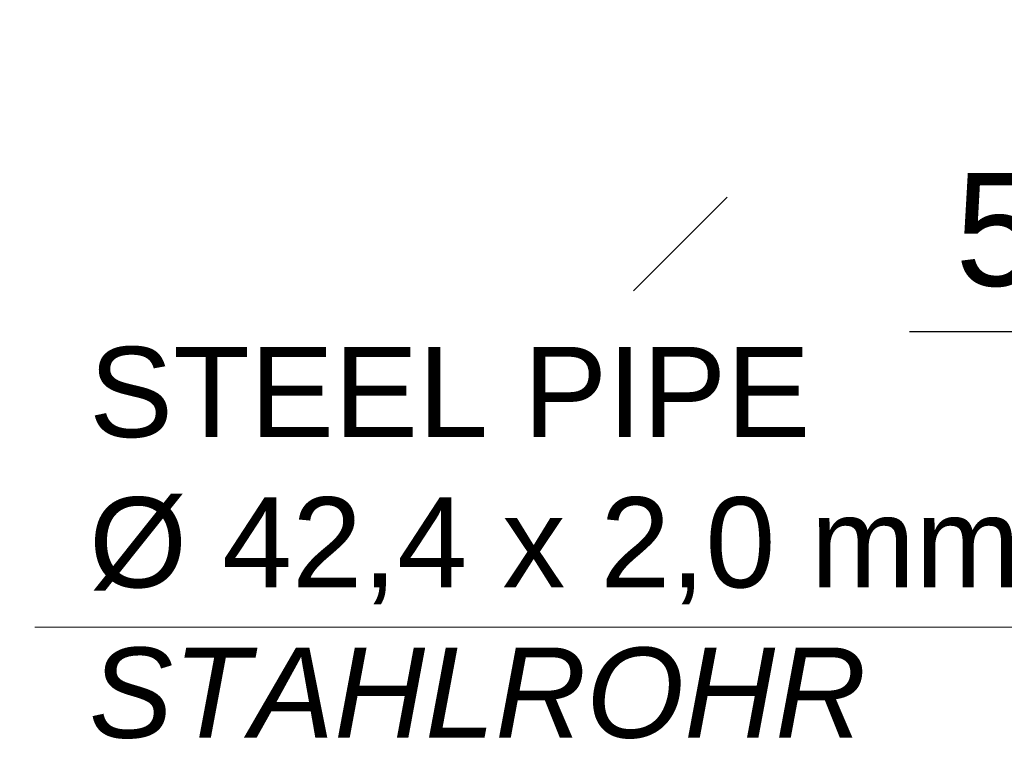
# Model space of a CAD drawing. Header units: millimetres. Extents: x 58700 to 76644, y 967 to 11123.
# Tile 179 of 256: x 62080 to 62298, y 7315 to 7477. Entities that reach past the tile are written whole.
import ezdxf

# ---------------------------------------------------------------- set-up
doc = ezdxf.new("R2010")
doc.units = ezdxf.units.MM
doc.layers.add('Bemaßung', color=7, linetype='Continuous', lineweight=13)
doc.styles.add('LBB3.5M1000', font='isocp.shx', dxfattribs={"height": 3.5})
doc.dimstyles.new('DIN', dxfattribs={"dimtxt": 2.5, "dimasz": 2.5, "dimexe": 1.25, "dimexo": 0.625, "dimtad": 1, "dimtih": 1, "dimdec": 4, "dimdsep": 46, "dimlunit": 6, "dimtxsty": 'Standard', "dimcen": 2.5, "dimadec": 0, "dimazin": 0, "dimtfac": 1, "dimtdec": 4, "dimtmove": 0, "dimatfit": 3, "dimfxl": 0, "dimtvp": 1, "dimtolj": 1, "dimtzin": 0, "dimarcsym": 0})

# ---------------------------------------------------------------- blocks, each defined once
blk = doc.blocks.new('_Oblique')
at = {"color": 0, "linetype": 'ByBlock', "lineweight": -2}
blk.add_line((-0.5, -0.5), (0.5, 0.5), dxfattribs=at)
blk = doc.blocks.new('*D121')
at = {"layer": 'Bemaßung', "color": 0, "lineweight": -2, "transparency": 16777216}
for p, q in [((62359.67, 7430.92), (62359.67, 7395.12)), ((62409.67, 7430.92), (62409.67, 7395.12)), ((62359.67, 7407.62), (62277.17, 7407.62)), ((62409.67, 7407.62), (62359.67, 7407.62))]:
    blk.add_line(p, q, dxfattribs=at)
at = {"layer": 'DEFPOINTS', "color": 0, "transparency": 16777216}
for p in [(62359.67, 7450.92), (62409.67, 7450.92), (62409.67, 7407.62)]:
    blk.add_point(p, dxfattribs=at)
at = {"layer": 'Bemaßung', "color": 0, "lineweight": -2, "transparency": 16777216, "xscale": 25, "yscale": 25, "zscale": 25, "rotation": 180}
blk.add_blockref('_Oblique', (62359.67, 7407.62), dxfattribs=at)
at = {"layer": 'Bemaßung', "color": 0, "lineweight": -2, "transparency": 16777216, "xscale": 25, "yscale": 25, "zscale": 25}
blk.add_blockref('_Oblique', (62409.67, 7407.62), dxfattribs=at)
at = {"layer": 'Bemaßung', "color": 0, "transparency": 16777216, "insert": (62305.92, 7430.12), "char_height": 25, "attachment_point": 5}
blk.add_mtext('\\A1;50', dxfattribs=at)

msp = doc.modelspace()

# ---------------------------------------------------------------- hatches: boundary and pattern name
at = {"lineweight": 13}
h = msp.add_hatch(dxfattribs=at)
h.set_pattern_fill('ANSI33', color=256, scale=50, style=0)
h.set_pattern_definition([(45, (-737.5, -83.74), (-224.5064, 224.5064), []), (45, (-513, -83.74), (-224.5064, 224.5064), [158.75, -79.375])])
h.paths.add_polyline_path([(62007.08351, 7097.51177), (62407.08355, 7097.51177), (62407.08352, 7255.04828), (62402.08077, 7255.04828), (62402.08077, 7274.80127), (62007.08351, 7274.80127)])
h.paths.add_polyline_path([(62385.84452, 7570.31053), (62385.84452, 7492.87828), (62037.07204, 7492.87828), (62037.07204, 7570.31053)], flags=16)
h.paths.add_polyline_path([(62665.49564, 7274.80127), (62665.49564, 7633.59965), (62453.28351, 7630.76385), (62453.28351, 7460.91533), (62503.28351, 7460.91533), (62503.28351, 7450.91533), (62453.28351, 7450.91533), (62453.28351, 7274.80127)])
h.paths.add_polyline_path([(62410.88351, 7450.91533), (62360.88351, 7450.91533), (62360.88351, 7460.91533), (62410.88351, 7460.91533), (62410.88351, 7630.19726), (62031.00596, 7625.12095), (62007.08351, 7601.1985), (62007.08351, 7290.80127), (62124.58214, 7290.80127), (62124.58214, 7292.80127), (62284.58214, 7292.80127), (62284.58214, 7290.80127), (62410.88351, 7290.80127)])
h.paths.add_polyline_path([(62083.36987, 7308.26795), (62083.36987, 7416.70533), (62304.40323, 7416.70533), (62304.40323, 7308.26795)])

# ---------------------------------------------------------------- linework, layer by layer
at = {"color": 0, "lineweight": 9}
msp.add_lwpolyline([(62083.25018, 7342.08355), (62410.78392, 7342.08355)], dxfattribs=at)

# ---------------------------------------------------------------- texts
at = {"color": 0, "insert": (62095.26652, 7404.25762), "char_height": 20, "width": 416.3507584, "attachment_point": 1, "style": 'LBB3.5M1000'}
msp.add_mtext('{\\fArial|b0|i0|c0|p34;STEEL PIPE\\P%%C 42,4 x 2,0 mm\\P\\fArial|b0|i1|c0|p34;STAHLROHR}', dxfattribs=at)

# ---------------------------------------------------------------- dimensions: what is measured, and where the dimension line sits
at = {"layer": 'Bemaßung'}
dim = msp.add_linear_dim(base=(62409.66918, 7407.61631), p1=(62359.66918, 7450.91533), p2=(62409.66918, 7450.91533), dimstyle='DIN', override={"dimscale": 10, "dimexo": 2, "dimgap": 1, "dimblk1": 'Oblique', "dimblk2": 'Oblique', "dimsah": 1}, dxfattribs=at)
dim.commit()
dim.dimension.update_dxf_attribs({"geometry": '*D121', "text_midpoint": (62305.91918, 7407.61631), "dimtype": 160})

doc.saveas('drawing.dxf')
